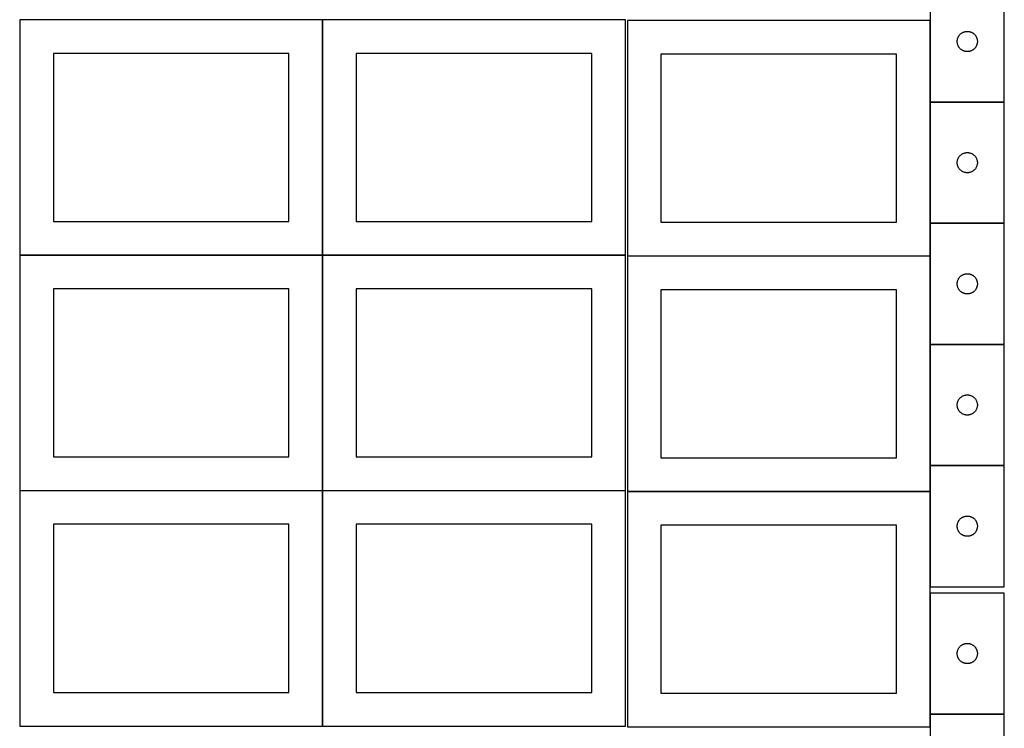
# Model space of a CAD drawing. Header units: millimetres. Extents: x 7 to 1493, y 7 to 2993.
# Tile 2 of 13: x 7 to 1470, y 709 to 1763. Entities that reach past the tile are written whole.
import ezdxf

# ---------------------------------------------------------------- set-up
doc = ezdxf.new("R2010")
doc.units = ezdxf.units.MM
doc.layers.add('COMMON', color=5, linetype='CONTINUOUS', true_color=0x0000ff)
doc.layers.add('CUT', color=7, linetype='CONTINUOUS', true_color=0x000000)

msp = doc.modelspace()

# ---------------------------------------------------------------- linework, layer by layer
at = {"layer": 'COMMON'}
for p, q in [((456.624736, 1412.623824), (456.624736, 1762.623824)), ((1359.674234, 1761.299045), (1359.674234, 1640.247744)), ((1359.674234, 1640.047743), (1359.674234, 1460.047743)), ((1469.774235, 1640.147744), (1359.774235, 1640.147744)), ((1359.674234, 1459.847742), (1359.674234, 1411.299045)), ((1469.774235, 1459.947743), (1359.774235, 1459.947743)), ((456.524735, 1412.523824), (6.524735, 1412.523824)), ((456.624736, 1062.423823), (456.624736, 1412.423823)), ((906.724736, 1412.523824), (456.724736, 1412.523824)), ((1359.574234, 1411.199045), (909.574234, 1411.199045)), ((1359.674234, 1411.099044), (1359.674234, 1279.847742)), ((1359.674234, 1279.647741), (1359.674234, 1099.647741)), ((1359.774235, 1279.747741), (1469.774235, 1279.747741)), ((1359.674234, 1099.44774), (1359.674234, 1061.099044)), ((1469.774235, 1099.547741), (1359.774235, 1099.547741)), ((6.524735, 1062.323822), (456.524735, 1062.323822)), ((456.624736, 712.223822), (456.624736, 1062.223822)), ((456.724736, 1062.323822), (906.724736, 1062.323822)), ((1359.574234, 1060.999044), (909.574234, 1060.999044)), ((1359.674234, 1060.899043), (1359.674234, 919.44774)), ((1359.674234, 910.031968), (1359.674234, 730.031968)), ((1359.674234, 729.831967), (1359.674234, 710.899043)), ((1469.774235, 729.931968), (1359.774235, 729.931968))]:
    msp.add_line(p, q, dxfattribs=at)
at = {"layer": 'CUT'}
for p, q in [((1359.774235, 1820.247744), (1359.774235, 1640.247744)), ((1469.774235, 1640.247744), (1469.774235, 1820.247744)), ((456.524735, 1762.623824), (6.524735, 1762.623824)), ((6.524735, 1762.623824), (6.524735, 1412.623824)), ((456.524735, 1412.623824), (456.524735, 1762.623824)), ((906.724736, 1762.623824), (456.724736, 1762.623824)), ((456.724736, 1762.623824), (456.724736, 1412.623824)), ((906.724736, 1412.623824), (906.724736, 1762.623824)), ((1359.574234, 1761.299045), (909.574234, 1761.299045)), ((909.574234, 1761.299045), (909.574234, 1411.299045)), ((1359.574234, 1411.299045), (1359.574234, 1761.299045)), ((1404.305073, 1740.990027), (1404.871953, 1741.514723)), ((1404.871953, 1741.514723), (1405.465093, 1742.009541)), ((1405.465093, 1742.009541), (1406.082919, 1742.473169)), ((1406.082919, 1742.473169), (1406.723792, 1742.904377)), ((1406.723792, 1742.904377), (1407.386014, 1743.302022)), ((1407.386014, 1743.302022), (1408.067828, 1743.66505)), ((1408.067828, 1743.66505), (1408.767427, 1743.992497)), ((1408.767427, 1743.992497), (1409.482954, 1744.283496)), ((1409.482954, 1744.283496), (1410.212513, 1744.537274)), ((1410.212513, 1744.537274), (1410.954168, 1744.75316)), ((1410.954168, 1744.75316), (1411.705954, 1744.930579)), ((1411.705954, 1744.930579), (1412.465876, 1745.069062)), ((1412.465876, 1745.069062), (1413.23192, 1745.168242)), ((1413.23192, 1745.168242), (1414.002054, 1745.227855)), ((1414.002054, 1745.227855), (1414.774235, 1745.247744)), ((1414.774235, 1745.247744), (1415.546416, 1745.227855)), ((1415.546416, 1745.227855), (1416.31655, 1745.168242)), ((1416.31655, 1745.168242), (1417.082594, 1745.069062)), ((1417.082594, 1745.069062), (1417.842516, 1744.930579)), ((1417.842516, 1744.930579), (1418.594302, 1744.75316)), ((1418.594302, 1744.75316), (1419.335958, 1744.537274)), ((1419.335958, 1744.537274), (1420.065516, 1744.283496)), ((1420.065516, 1744.283496), (1420.781044, 1743.992497)), ((1420.781044, 1743.992497), (1421.480642, 1743.66505)), ((1421.480642, 1743.66505), (1422.162456, 1743.302022)), ((1422.162456, 1743.302022), (1422.824678, 1742.904377)), ((1422.824678, 1742.904377), (1423.465552, 1742.473169)), ((1423.465552, 1742.473169), (1424.083377, 1742.009541)), ((1424.083377, 1742.009541), (1424.676517, 1741.514723)), ((1424.676517, 1741.514723), (1425.243397, 1740.990027)), ((1399.779208, 1730.633962), (1399.818972, 1731.405376)), ((1399.779208, 1729.861525), (1399.779208, 1730.633962)), ((1399.818972, 1729.090112), (1399.779208, 1729.861525)), ((1399.818972, 1731.405376), (1399.898395, 1732.173719)), ((1399.898395, 1728.321768), (1399.818972, 1729.090112)), ((1399.898395, 1732.173719), (1400.017266, 1732.936955)), ((1400.017266, 1727.558532), (1399.898395, 1728.321768)), ((1400.017266, 1732.936955), (1400.17527, 1733.69306)), ((1400.17527, 1726.802428), (1400.017266, 1727.558532)), ((1400.17527, 1733.69306), (1400.371987, 1734.440028)), ((1400.371987, 1726.055459), (1400.17527, 1726.802428)), ((1400.371987, 1734.440028), (1400.606897, 1735.175879)), ((1400.606897, 1735.175879), (1400.879376, 1735.898662)), ((1400.879376, 1735.898662), (1401.188701, 1736.60646)), ((1401.188701, 1736.60646), (1401.534053, 1737.297395)), ((1401.534053, 1737.297395), (1401.914516, 1737.969636)), ((1401.914516, 1737.969636), (1402.32908, 1738.6214)), ((1402.32908, 1738.6214), (1402.776646, 1739.250958)), ((1402.776646, 1739.250958), (1403.256028, 1739.856641)), ((1403.256028, 1739.856641), (1403.765955, 1740.436844)), ((1403.765955, 1740.436844), (1404.305073, 1740.990027)), ((1425.243397, 1740.990027), (1425.782516, 1740.436844)), ((1425.782516, 1740.436844), (1426.292442, 1739.856641)), ((1426.292442, 1739.856641), (1426.771824, 1739.250958)), ((1426.771824, 1739.250958), (1427.21939, 1738.6214)), ((1427.21939, 1738.6214), (1427.633955, 1737.969636)), ((1427.633955, 1737.969636), (1428.014417, 1737.297395)), ((1428.014417, 1737.297395), (1428.359769, 1736.60646)), ((1428.359769, 1736.60646), (1428.669095, 1735.898662)), ((1428.669095, 1735.898662), (1428.941574, 1735.175879)), ((1428.941574, 1735.175879), (1429.176483, 1734.440028)), ((1429.176483, 1734.440028), (1429.373201, 1733.69306)), ((1429.373201, 1726.802428), (1429.176483, 1726.055459)), ((1429.373201, 1733.69306), (1429.531204, 1732.936955)), ((1429.531204, 1727.558532), (1429.373201, 1726.802428)), ((1429.531204, 1732.936955), (1429.650075, 1732.173719)), ((1429.650075, 1728.321768), (1429.531204, 1727.558532)), ((1429.650075, 1732.173719), (1429.729498, 1731.405376)), ((1429.729498, 1729.090112), (1429.650075, 1728.321768)), ((1429.729498, 1731.405376), (1429.769262, 1730.633962)), ((1429.769262, 1729.861525), (1429.729498, 1729.090112)), ((1429.769262, 1730.633962), (1429.769262, 1729.861525)), ((406.524735, 1712.623824), (56.524735, 1712.623824)), ((56.524735, 1712.623824), (56.524735, 1462.623824)), ((406.524735, 1462.623824), (406.524735, 1712.623824)), ((856.724736, 1712.623824), (506.724736, 1712.623824)), ((506.724736, 1712.623824), (506.724736, 1462.623824)), ((856.724736, 1462.623824), (856.724736, 1712.623824)), ((1400.606897, 1725.319608), (1400.371987, 1726.055459)), ((1400.879376, 1724.596825), (1400.606897, 1725.319608)), ((1401.188701, 1723.889028), (1400.879376, 1724.596825)), ((1401.534053, 1723.198093), (1401.188701, 1723.889028)), ((1401.914516, 1722.525852), (1401.534053, 1723.198093)), ((1402.32908, 1721.874088), (1401.914516, 1722.525852)), ((1402.776646, 1721.244529), (1402.32908, 1721.874088)), ((1403.256028, 1720.638846), (1402.776646, 1721.244529)), ((1403.765955, 1720.058644), (1403.256028, 1720.638846)), ((1404.305073, 1719.505461), (1403.765955, 1720.058644)), ((1404.871953, 1718.980765), (1404.305073, 1719.505461)), ((1405.465093, 1718.485947), (1404.871953, 1718.980765)), ((1406.082919, 1718.022319), (1405.465093, 1718.485947)), ((1406.723792, 1717.59111), (1406.082919, 1718.022319)), ((1407.386014, 1717.193465), (1406.723792, 1717.59111)), ((1408.067828, 1716.830437), (1407.386014, 1717.193465)), ((1408.767427, 1716.50299), (1408.067828, 1716.830437)), ((1409.482954, 1716.211991), (1408.767427, 1716.50299)), ((1410.212513, 1715.958213), (1409.482954, 1716.211991)), ((1410.954168, 1715.742328), (1410.212513, 1715.958213)), ((1411.705954, 1715.564908), (1410.954168, 1715.742328)), ((1412.465876, 1715.426425), (1411.705954, 1715.564908)), ((1413.23192, 1715.327246), (1412.465876, 1715.426425)), ((1414.002054, 1715.267632), (1413.23192, 1715.327246)), ((1414.774235, 1715.247744), (1414.002054, 1715.267632)), ((1415.546416, 1715.267632), (1414.774235, 1715.247744)), ((1416.31655, 1715.327246), (1415.546416, 1715.267632)), ((1417.082594, 1715.426425), (1416.31655, 1715.327246)), ((1417.842516, 1715.564908), (1417.082594, 1715.426425)), ((1418.594302, 1715.742328), (1417.842516, 1715.564908)), ((1419.335958, 1715.958213), (1418.594302, 1715.742328)), ((1420.065516, 1716.211991), (1419.335958, 1715.958213)), ((1420.781044, 1716.50299), (1420.065516, 1716.211991)), ((1421.480642, 1716.830437), (1420.781044, 1716.50299)), ((1422.162456, 1717.193465), (1421.480642, 1716.830437)), ((1422.824678, 1717.59111), (1422.162456, 1717.193465)), ((1423.465552, 1718.022319), (1422.824678, 1717.59111)), ((1424.083377, 1718.485947), (1423.465552, 1718.022319)), ((1424.676517, 1718.980765), (1424.083377, 1718.485947)), ((1425.243397, 1719.505461), (1424.676517, 1718.980765)), ((1425.782516, 1720.058644), (1425.243397, 1719.505461)), ((1426.292442, 1720.638846), (1425.782516, 1720.058644)), ((1426.771824, 1721.244529), (1426.292442, 1720.638846)), ((1427.21939, 1721.874088), (1426.771824, 1721.244529)), ((1427.633955, 1722.525852), (1427.21939, 1721.874088)), ((1428.014417, 1723.198093), (1427.633955, 1722.525852)), ((1428.359769, 1723.889028), (1428.014417, 1723.198093)), ((1428.669095, 1724.596825), (1428.359769, 1723.889028)), ((1428.941574, 1725.319608), (1428.669095, 1724.596825)), ((1429.176483, 1726.055459), (1428.941574, 1725.319608)), ((1309.574234, 1711.299045), (959.574234, 1711.299045)), ((959.574234, 1711.299045), (959.574234, 1461.299045)), ((1309.574234, 1461.299045), (1309.574234, 1711.299045)), ((1359.774235, 1640.247744), (1469.774235, 1640.247744)), ((1469.774235, 1640.047743), (1359.774235, 1640.047743)), ((1359.774235, 1640.047743), (1359.774235, 1460.047743)), ((1469.774235, 1460.047743), (1469.774235, 1640.047743)), ((1399.779208, 1550.433961), (1399.818972, 1551.205375)), ((1399.818972, 1551.205375), (1399.898395, 1551.973718)), ((1399.898395, 1551.973718), (1400.017266, 1552.736954)), ((1400.017266, 1552.736954), (1400.17527, 1553.493059)), ((1400.17527, 1553.493059), (1400.371987, 1554.240027)), ((1400.371987, 1554.240027), (1400.606897, 1554.975878)), ((1400.606897, 1554.975878), (1400.879376, 1555.698661)), ((1400.879376, 1555.698661), (1401.188701, 1556.406459)), ((1401.188701, 1556.406459), (1401.534053, 1557.097394)), ((1401.534053, 1557.097394), (1401.914516, 1557.769635)), ((1401.914516, 1557.769635), (1402.32908, 1558.421399)), ((1402.32908, 1558.421399), (1402.776646, 1559.050957)), ((1402.776646, 1559.050957), (1403.256028, 1559.65664)), ((1403.256028, 1559.65664), (1403.765955, 1560.236843)), ((1403.765955, 1560.236843), (1404.305073, 1560.790026)), ((1404.305073, 1560.790026), (1404.871953, 1561.314722)), ((1404.871953, 1561.314722), (1405.465093, 1561.80954)), ((1405.465093, 1561.80954), (1406.082919, 1562.273168)), ((1406.082919, 1562.273168), (1406.723792, 1562.704376)), ((1406.723792, 1562.704376), (1407.386014, 1563.102021)), ((1407.386014, 1563.102021), (1408.067828, 1563.465049)), ((1408.067828, 1563.465049), (1408.767427, 1563.792496)), ((1408.767427, 1563.792496), (1409.482954, 1564.083495)), ((1409.482954, 1564.083495), (1410.212513, 1564.337273)), ((1410.212513, 1564.337273), (1410.954168, 1564.553159)), ((1410.954168, 1564.553159), (1411.705954, 1564.730578)), ((1411.705954, 1564.730578), (1412.465876, 1564.869061)), ((1412.465876, 1564.869061), (1413.23192, 1564.968241)), ((1413.23192, 1564.968241), (1414.002054, 1565.027854)), ((1414.002054, 1565.027854), (1414.774235, 1565.047743)), ((1414.774235, 1565.047743), (1415.546416, 1565.027854)), ((1415.546416, 1565.027854), (1416.31655, 1564.968241)), ((1416.31655, 1564.968241), (1417.082594, 1564.869061)), ((1417.082594, 1564.869061), (1417.842516, 1564.730578)), ((1417.842516, 1564.730578), (1418.594302, 1564.553159)), ((1418.594302, 1564.553159), (1419.335958, 1564.337273)), ((1419.335958, 1564.337273), (1420.065516, 1564.083495)), ((1420.065516, 1564.083495), (1420.781044, 1563.792496)), ((1420.781044, 1563.792496), (1421.480642, 1563.465049)), ((1421.480642, 1563.465049), (1422.162456, 1563.102021)), ((1422.162456, 1563.102021), (1422.824678, 1562.704376)), ((1422.824678, 1562.704376), (1423.465552, 1562.273168)), ((1423.465552, 1562.273168), (1424.083377, 1561.80954)), ((1424.083377, 1561.80954), (1424.676517, 1561.314722)), ((1424.676517, 1561.314722), (1425.243397, 1560.790026)), ((1425.243397, 1560.790026), (1425.782516, 1560.236843)), ((1425.782516, 1560.236843), (1426.292442, 1559.65664)), ((1426.292442, 1559.65664), (1426.771824, 1559.050957)), ((1426.771824, 1559.050957), (1427.21939, 1558.421399)), ((1427.21939, 1558.421399), (1427.633955, 1557.769635)), ((1427.633955, 1557.769635), (1428.014417, 1557.097394)), ((1428.014417, 1557.097394), (1428.359769, 1556.406459)), ((1428.359769, 1556.406459), (1428.669095, 1555.698661)), ((1428.669095, 1555.698661), (1428.941574, 1554.975878)), ((1428.941574, 1554.975878), (1429.176483, 1554.240027)), ((1429.176483, 1554.240027), (1429.373201, 1553.493059)), ((1429.373201, 1553.493059), (1429.531204, 1552.736954)), ((1429.531204, 1552.736954), (1429.650075, 1551.973718)), ((1429.650075, 1551.973718), (1429.729498, 1551.205375)), ((1429.729498, 1551.205375), (1429.769262, 1550.433961)), ((1399.779208, 1549.661524), (1399.779208, 1550.433961)), ((1399.818972, 1548.890111), (1399.779208, 1549.661524)), ((1399.898395, 1548.121767), (1399.818972, 1548.890111)), ((1400.017266, 1547.358531), (1399.898395, 1548.121767)), ((1400.17527, 1546.602427), (1400.017266, 1547.358531)), ((1400.371987, 1545.855458), (1400.17527, 1546.602427)), ((1400.606897, 1545.119607), (1400.371987, 1545.855458)), ((1400.879376, 1544.396824), (1400.606897, 1545.119607)), ((1401.188701, 1543.689027), (1400.879376, 1544.396824)), ((1401.534053, 1542.998092), (1401.188701, 1543.689027)), ((1401.914516, 1542.325851), (1401.534053, 1542.998092)), ((1402.32908, 1541.674087), (1401.914516, 1542.325851)), ((1402.776646, 1541.044528), (1402.32908, 1541.674087)), ((1403.256028, 1540.438845), (1402.776646, 1541.044528)), ((1403.765955, 1539.858643), (1403.256028, 1540.438845)), ((1404.305073, 1539.30546), (1403.765955, 1539.858643)), ((1404.871953, 1538.780764), (1404.305073, 1539.30546)), ((1405.465093, 1538.285946), (1404.871953, 1538.780764)), ((1406.082919, 1537.822318), (1405.465093, 1538.285946)), ((1406.723792, 1537.391109), (1406.082919, 1537.822318)), ((1407.386014, 1536.993464), (1406.723792, 1537.391109)), ((1408.067828, 1536.630436), (1407.386014, 1536.993464)), ((1408.767427, 1536.302989), (1408.067828, 1536.630436)), ((1421.480642, 1536.630436), (1420.781044, 1536.302989)), ((1422.162456, 1536.993464), (1421.480642, 1536.630436)), ((1422.824678, 1537.391109), (1422.162456, 1536.993464)), ((1423.465552, 1537.822318), (1422.824678, 1537.391109)), ((1424.083377, 1538.285946), (1423.465552, 1537.822318)), ((1424.676517, 1538.780764), (1424.083377, 1538.285946)), ((1425.243397, 1539.30546), (1424.676517, 1538.780764)), ((1425.782516, 1539.858643), (1425.243397, 1539.30546)), ((1426.292442, 1540.438845), (1425.782516, 1539.858643)), ((1426.771824, 1541.044528), (1426.292442, 1540.438845)), ((1427.21939, 1541.674087), (1426.771824, 1541.044528)), ((1427.633955, 1542.325851), (1427.21939, 1541.674087)), ((1428.014417, 1542.998092), (1427.633955, 1542.325851)), ((1428.359769, 1543.689027), (1428.014417, 1542.998092)), ((1428.669095, 1544.396824), (1428.359769, 1543.689027)), ((1428.941574, 1545.119607), (1428.669095, 1544.396824)), ((1429.176483, 1545.855458), (1428.941574, 1545.119607)), ((1429.373201, 1546.602427), (1429.176483, 1545.855458)), ((1429.531204, 1547.358531), (1429.373201, 1546.602427)), ((1429.650075, 1548.121767), (1429.531204, 1547.358531)), ((1429.729498, 1548.890111), (1429.650075, 1548.121767)), ((1429.769262, 1549.661524), (1429.729498, 1548.890111)), ((1429.769262, 1550.433961), (1429.769262, 1549.661524)), ((1409.482954, 1536.01199), (1408.767427, 1536.302989)), ((1410.212513, 1535.758212), (1409.482954, 1536.01199)), ((1410.954168, 1535.542327), (1410.212513, 1535.758212)), ((1411.705954, 1535.364907), (1410.954168, 1535.542327)), ((1412.465876, 1535.226424), (1411.705954, 1535.364907)), ((1413.23192, 1535.127245), (1412.465876, 1535.226424)), ((1414.002054, 1535.067631), (1413.23192, 1535.127245)), ((1414.774235, 1535.047743), (1414.002054, 1535.067631)), ((1415.546416, 1535.067631), (1414.774235, 1535.047743)), ((1416.31655, 1535.127245), (1415.546416, 1535.067631)), ((1417.082594, 1535.226424), (1416.31655, 1535.127245)), ((1417.842516, 1535.364907), (1417.082594, 1535.226424)), ((1418.594302, 1535.542327), (1417.842516, 1535.364907)), ((1419.335958, 1535.758212), (1418.594302, 1535.542327)), ((1420.065516, 1536.01199), (1419.335958, 1535.758212)), ((1420.781044, 1536.302989), (1420.065516, 1536.01199)), ((56.524735, 1462.623824), (406.524735, 1462.623824)), ((506.724736, 1462.623824), (856.724736, 1462.623824)), ((959.574234, 1461.299045), (1309.574234, 1461.299045)), ((1359.774235, 1460.047743), (1469.774235, 1460.047743)), ((1469.774235, 1459.847742), (1359.774235, 1459.847742)), ((1359.774235, 1459.847742), (1359.774235, 1279.847742)), ((1469.774235, 1279.847742), (1469.774235, 1459.847742)), ((6.524735, 1412.623824), (456.524735, 1412.623824)), ((456.524735, 1412.423823), (6.524735, 1412.423823)), ((6.524735, 1412.423823), (6.524735, 1062.423823)), ((456.524735, 1062.423823), (456.524735, 1412.423823)), ((456.724736, 1412.623824), (906.724736, 1412.623824)), ((906.724736, 1412.423823), (456.724736, 1412.423823)), ((456.724736, 1412.423823), (456.724736, 1062.423823)), ((906.724736, 1062.423823), (906.724736, 1412.423823)), ((909.574234, 1411.299045), (1359.574234, 1411.299045)), ((1359.574234, 1411.099044), (909.574234, 1411.099044)), ((909.574234, 1411.099044), (909.574234, 1061.099044)), ((1359.574234, 1061.099044), (1359.574234, 1411.099044)), ((1400.606897, 1374.775877), (1400.879376, 1375.49866)), ((1400.879376, 1375.49866), (1401.188701, 1376.206458)), ((1401.188701, 1376.206458), (1401.534053, 1376.897393)), ((1401.534053, 1376.897393), (1401.914516, 1377.569634)), ((1401.914516, 1377.569634), (1402.32908, 1378.221398)), ((1402.32908, 1378.221398), (1402.776646, 1378.850956)), ((1402.776646, 1378.850956), (1403.256028, 1379.456639)), ((1403.256028, 1379.456639), (1403.765955, 1380.036842)), ((1403.765955, 1380.036842), (1404.305073, 1380.590025)), ((1404.305073, 1380.590025), (1404.871953, 1381.114721)), ((1404.871953, 1381.114721), (1405.465093, 1381.609539)), ((1405.465093, 1381.609539), (1406.082919, 1382.073167)), ((1406.082919, 1382.073167), (1406.723792, 1382.504375)), ((1406.723792, 1382.504375), (1407.386014, 1382.90202)), ((1407.386014, 1382.90202), (1408.067828, 1383.265048)), ((1408.067828, 1383.265048), (1408.767427, 1383.592495)), ((1408.767427, 1383.592495), (1409.482954, 1383.883494)), ((1409.482954, 1383.883494), (1410.212513, 1384.137272)), ((1410.212513, 1384.137272), (1410.954168, 1384.353158)), ((1410.954168, 1384.353158), (1411.705954, 1384.530577)), ((1411.705954, 1384.530577), (1412.465876, 1384.66906)), ((1412.465876, 1384.66906), (1413.23192, 1384.76824)), ((1413.23192, 1384.76824), (1414.002054, 1384.827853)), ((1414.002054, 1384.827853), (1414.774235, 1384.847742)), ((1414.774235, 1384.847742), (1415.546416, 1384.827853)), ((1415.546416, 1384.827853), (1416.31655, 1384.76824)), ((1416.31655, 1384.76824), (1417.082594, 1384.66906)), ((1417.082594, 1384.66906), (1417.842516, 1384.530577)), ((1417.842516, 1384.530577), (1418.594302, 1384.353158)), ((1418.594302, 1384.353158), (1419.335958, 1384.137272)), ((1419.335958, 1384.137272), (1420.065516, 1383.883494)), ((1420.065516, 1383.883494), (1420.781044, 1383.592495)), ((1420.781044, 1383.592495), (1421.480642, 1383.265048)), ((1421.480642, 1383.265048), (1422.162456, 1382.90202)), ((1422.162456, 1382.90202), (1422.824678, 1382.504375)), ((1422.824678, 1382.504375), (1423.465552, 1382.073167)), ((1423.465552, 1382.073167), (1424.083377, 1381.609539)), ((1424.083377, 1381.609539), (1424.676517, 1381.114721)), ((1424.676517, 1381.114721), (1425.243397, 1380.590025)), ((1425.243397, 1380.590025), (1425.782516, 1380.036842)), ((1425.782516, 1380.036842), (1426.292442, 1379.456639)), ((1426.292442, 1379.456639), (1426.771824, 1378.850956)), ((1426.771824, 1378.850956), (1427.21939, 1378.221398)), ((1427.21939, 1378.221398), (1427.633955, 1377.569634)), ((1427.633955, 1377.569634), (1428.014417, 1376.897393)), ((1428.014417, 1376.897393), (1428.359769, 1376.206458)), ((1428.359769, 1376.206458), (1428.669095, 1375.49866)), ((1428.669095, 1375.49866), (1428.941574, 1374.775877)), ((406.524735, 1362.423823), (56.524735, 1362.423823)), ((56.524735, 1362.423823), (56.524735, 1112.423823)), ((406.524735, 1112.423823), (406.524735, 1362.423823)), ((856.724736, 1362.423823), (506.724736, 1362.423823)), ((506.724736, 1362.423823), (506.724736, 1112.423823)), ((856.724736, 1112.423823), (856.724736, 1362.423823)), ((1309.574234, 1361.099044), (959.574234, 1361.099044)), ((959.574234, 1361.099044), (959.574234, 1111.099044)), ((1309.574234, 1111.099044), (1309.574234, 1361.099044)), ((1399.779208, 1370.23396), (1399.818972, 1371.005374)), ((1399.779208, 1369.461523), (1399.779208, 1370.23396)), ((1399.818972, 1368.69011), (1399.779208, 1369.461523)), ((1399.818972, 1371.005374), (1399.898395, 1371.773717)), ((1399.898395, 1367.921766), (1399.818972, 1368.69011)), ((1399.898395, 1371.773717), (1400.017266, 1372.536953)), ((1400.017266, 1367.15853), (1399.898395, 1367.921766)), ((1400.017266, 1372.536953), (1400.17527, 1373.293058)), ((1400.17527, 1366.402426), (1400.017266, 1367.15853)), ((1400.17527, 1373.293058), (1400.371987, 1374.040026)), ((1400.371987, 1365.655457), (1400.17527, 1366.402426)), ((1400.371987, 1374.040026), (1400.606897, 1374.775877)), ((1400.606897, 1364.919606), (1400.371987, 1365.655457)), ((1400.879376, 1364.196823), (1400.606897, 1364.919606)), ((1401.188701, 1363.489026), (1400.879376, 1364.196823)), ((1401.534053, 1362.798091), (1401.188701, 1363.489026)), ((1401.914516, 1362.12585), (1401.534053, 1362.798091)), ((1402.32908, 1361.474086), (1401.914516, 1362.12585)), ((1402.776646, 1360.844527), (1402.32908, 1361.474086)), ((1403.256028, 1360.238844), (1402.776646, 1360.844527)), ((1426.771824, 1360.844527), (1426.292442, 1360.238844)), ((1427.21939, 1361.474086), (1426.771824, 1360.844527)), ((1427.633955, 1362.12585), (1427.21939, 1361.474086)), ((1428.014417, 1362.798091), (1427.633955, 1362.12585)), ((1428.359769, 1363.489026), (1428.014417, 1362.798091)), ((1428.669095, 1364.196823), (1428.359769, 1363.489026)), ((1428.941574, 1364.919606), (1428.669095, 1364.196823)), ((1428.941574, 1374.775877), (1429.176483, 1374.040026)), ((1429.176483, 1365.655457), (1428.941574, 1364.919606)), ((1429.176483, 1374.040026), (1429.373201, 1373.293058)), ((1429.373201, 1366.402426), (1429.176483, 1365.655457)), ((1429.373201, 1373.293058), (1429.531204, 1372.536953)), ((1429.531204, 1367.15853), (1429.373201, 1366.402426)), ((1429.531204, 1372.536953), (1429.650075, 1371.773717)), ((1429.650075, 1367.921766), (1429.531204, 1367.15853)), ((1429.650075, 1371.773717), (1429.729498, 1371.005374)), ((1429.729498, 1368.69011), (1429.650075, 1367.921766)), ((1429.729498, 1371.005374), (1429.769262, 1370.23396)), ((1429.769262, 1369.461523), (1429.729498, 1368.69011)), ((1429.769262, 1370.23396), (1429.769262, 1369.461523)), ((1403.765955, 1359.658642), (1403.256028, 1360.238844)), ((1404.305073, 1359.105459), (1403.765955, 1359.658642)), ((1404.871953, 1358.580763), (1404.305073, 1359.105459)), ((1405.465093, 1358.085945), (1404.871953, 1358.580763)), ((1406.082919, 1357.622317), (1405.465093, 1358.085945)), ((1406.723792, 1357.191108), (1406.082919, 1357.622317)), ((1407.386014, 1356.793463), (1406.723792, 1357.191108)), ((1408.067828, 1356.430435), (1407.386014, 1356.793463)), ((1408.767427, 1356.102988), (1408.067828, 1356.430435)), ((1409.482954, 1355.811989), (1408.767427, 1356.102988)), ((1410.212513, 1355.558211), (1409.482954, 1355.811989)), ((1410.954168, 1355.342326), (1410.212513, 1355.558211)), ((1411.705954, 1355.164906), (1410.954168, 1355.342326)), ((1412.465876, 1355.026423), (1411.705954, 1355.164906)), ((1413.23192, 1354.927244), (1412.465876, 1355.026423)), ((1414.002054, 1354.86763), (1413.23192, 1354.927244)), ((1414.774235, 1354.847742), (1414.002054, 1354.86763)), ((1415.546416, 1354.86763), (1414.774235, 1354.847742)), ((1416.31655, 1354.927244), (1415.546416, 1354.86763)), ((1417.082594, 1355.026423), (1416.31655, 1354.927244)), ((1417.842516, 1355.164906), (1417.082594, 1355.026423)), ((1418.594302, 1355.342326), (1417.842516, 1355.164906)), ((1419.335958, 1355.558211), (1418.594302, 1355.342326)), ((1420.065516, 1355.811989), (1419.335958, 1355.558211)), ((1420.781044, 1356.102988), (1420.065516, 1355.811989)), ((1421.480642, 1356.430435), (1420.781044, 1356.102988)), ((1422.162456, 1356.793463), (1421.480642, 1356.430435)), ((1422.824678, 1357.191108), (1422.162456, 1356.793463)), ((1423.465552, 1357.622317), (1422.824678, 1357.191108)), ((1424.083377, 1358.085945), (1423.465552, 1357.622317)), ((1424.676517, 1358.580763), (1424.083377, 1358.085945)), ((1425.243397, 1359.105459), (1424.676517, 1358.580763)), ((1425.782516, 1359.658642), (1425.243397, 1359.105459)), ((1426.292442, 1360.238844), (1425.782516, 1359.658642)), ((1359.774235, 1279.847742), (1469.774235, 1279.847742)), ((1469.774235, 1279.647741), (1359.774235, 1279.647741)), ((1359.774235, 1279.647741), (1359.774235, 1099.647741)), ((1469.774235, 1099.647741), (1469.774235, 1279.647741)), ((1403.765955, 1199.836841), (1404.305073, 1200.390024)), ((1404.305073, 1200.390024), (1404.871953, 1200.91472)), ((1404.871953, 1200.91472), (1405.465093, 1201.409538)), ((1405.465093, 1201.409538), (1406.082919, 1201.873166)), ((1406.082919, 1201.873166), (1406.723792, 1202.304374)), ((1406.723792, 1202.304374), (1407.386014, 1202.702019)), ((1407.386014, 1202.702019), (1408.067828, 1203.065047)), ((1408.067828, 1203.065047), (1408.767427, 1203.392494)), ((1408.767427, 1203.392494), (1409.482954, 1203.683493)), ((1409.482954, 1203.683493), (1410.212513, 1203.937271)), ((1410.212513, 1203.937271), (1410.954168, 1204.153157)), ((1410.954168, 1204.153157), (1411.705954, 1204.330576)), ((1411.705954, 1204.330576), (1412.465876, 1204.469059)), ((1412.465876, 1204.469059), (1413.23192, 1204.568239)), ((1413.23192, 1204.568239), (1414.002054, 1204.627852)), ((1414.002054, 1204.627852), (1414.774235, 1204.647741)), ((1414.774235, 1204.647741), (1415.546416, 1204.627852)), ((1415.546416, 1204.627852), (1416.31655, 1204.568239)), ((1416.31655, 1204.568239), (1417.082594, 1204.469059)), ((1417.082594, 1204.469059), (1417.842516, 1204.330576)), ((1417.842516, 1204.330576), (1418.594302, 1204.153157)), ((1418.594302, 1204.153157), (1419.335958, 1203.937271)), ((1419.335958, 1203.937271), (1420.065516, 1203.683493)), ((1420.065516, 1203.683493), (1420.781044, 1203.392494)), ((1420.781044, 1203.392494), (1421.480642, 1203.065047)), ((1421.480642, 1203.065047), (1422.162456, 1202.702019)), ((1422.162456, 1202.702019), (1422.824678, 1202.304374)), ((1422.824678, 1202.304374), (1423.465552, 1201.873166)), ((1423.465552, 1201.873166), (1424.083377, 1201.409538)), ((1424.083377, 1201.409538), (1424.676517, 1200.91472)), ((1424.676517, 1200.91472), (1425.243397, 1200.390024)), ((1425.243397, 1200.390024), (1425.782516, 1199.836841)), ((1399.779208, 1190.033959), (1399.818972, 1190.805373)), ((1399.779208, 1189.261522), (1399.779208, 1190.033959)), ((1399.818972, 1188.490109), (1399.779208, 1189.261522)), ((1399.818972, 1190.805373), (1399.898395, 1191.573716)), ((1399.898395, 1187.721765), (1399.818972, 1188.490109)), ((1399.898395, 1191.573716), (1400.017266, 1192.336952)), ((1400.017266, 1186.958529), (1399.898395, 1187.721765)), ((1400.017266, 1192.336952), (1400.17527, 1193.093057)), ((1400.17527, 1186.202425), (1400.017266, 1186.958529)), ((1400.17527, 1193.093057), (1400.371987, 1193.840025)), ((1400.371987, 1185.455456), (1400.17527, 1186.202425)), ((1400.371987, 1193.840025), (1400.606897, 1194.575876)), ((1400.606897, 1184.719605), (1400.371987, 1185.455456)), ((1400.606897, 1194.575876), (1400.879376, 1195.298659)), ((1400.879376, 1195.298659), (1401.188701, 1196.006457)), ((1401.188701, 1196.006457), (1401.534053, 1196.697392)), ((1401.534053, 1196.697392), (1401.914516, 1197.369633)), ((1401.914516, 1197.369633), (1402.32908, 1198.021397)), ((1402.32908, 1198.021397), (1402.776646, 1198.650955)), ((1402.776646, 1198.650955), (1403.256028, 1199.256638)), ((1403.256028, 1199.256638), (1403.765955, 1199.836841)), ((1425.782516, 1199.836841), (1426.292442, 1199.256638)), ((1426.292442, 1199.256638), (1426.771824, 1198.650955)), ((1426.771824, 1198.650955), (1427.21939, 1198.021397)), ((1427.21939, 1198.021397), (1427.633955, 1197.369633)), ((1427.633955, 1197.369633), (1428.014417, 1196.697392)), ((1428.014417, 1196.697392), (1428.359769, 1196.006457)), ((1428.359769, 1196.006457), (1428.669095, 1195.298659)), ((1428.669095, 1195.298659), (1428.941574, 1194.575876)), ((1428.941574, 1194.575876), (1429.176483, 1193.840025)), ((1429.176483, 1185.455456), (1428.941574, 1184.719605)), ((1429.176483, 1193.840025), (1429.373201, 1193.093057)), ((1429.373201, 1186.202425), (1429.176483, 1185.455456)), ((1429.373201, 1193.093057), (1429.531204, 1192.336952)), ((1429.531204, 1186.958529), (1429.373201, 1186.202425)), ((1429.531204, 1192.336952), (1429.650075, 1191.573716)), ((1429.650075, 1187.721765), (1429.531204, 1186.958529)), ((1429.650075, 1191.573716), (1429.729498, 1190.805373)), ((1429.729498, 1188.490109), (1429.650075, 1187.721765)), ((1429.729498, 1190.805373), (1429.769262, 1190.033959)), ((1429.769262, 1189.261522), (1429.729498, 1188.490109)), ((1429.769262, 1190.033959), (1429.769262, 1189.261522)), ((1400.879376, 1183.996822), (1400.606897, 1184.719605)), ((1401.188701, 1183.289025), (1400.879376, 1183.996822)), ((1401.534053, 1182.59809), (1401.188701, 1183.289025)), ((1401.914516, 1181.925849), (1401.534053, 1182.59809)), ((1402.32908, 1181.274085), (1401.914516, 1181.925849)), ((1402.776646, 1180.644526), (1402.32908, 1181.274085)), ((1403.256028, 1180.038843), (1402.776646, 1180.644526)), ((1403.765955, 1179.458641), (1403.256028, 1180.038843)), ((1404.305073, 1178.905458), (1403.765955, 1179.458641)), ((1404.871953, 1178.380762), (1404.305073, 1178.905458)), ((1405.465093, 1177.885944), (1404.871953, 1178.380762)), ((1406.082919, 1177.422316), (1405.465093, 1177.885944)), ((1406.723792, 1176.991107), (1406.082919, 1177.422316)), ((1407.386014, 1176.593462), (1406.723792, 1176.991107)), ((1408.067828, 1176.230434), (1407.386014, 1176.593462)), ((1408.767427, 1175.902987), (1408.067828, 1176.230434)), ((1409.482954, 1175.611988), (1408.767427, 1175.902987)), ((1410.212513, 1175.35821), (1409.482954, 1175.611988)), ((1410.954168, 1175.142325), (1410.212513, 1175.35821)), ((1411.705954, 1174.964905), (1410.954168, 1175.142325)), ((1412.465876, 1174.826422), (1411.705954, 1174.964905)), ((1413.23192, 1174.727243), (1412.465876, 1174.826422)), ((1414.002054, 1174.667629), (1413.23192, 1174.727243)), ((1414.774235, 1174.647741), (1414.002054, 1174.667629)), ((1415.546416, 1174.667629), (1414.774235, 1174.647741)), ((1416.31655, 1174.727243), (1415.546416, 1174.667629)), ((1417.082594, 1174.826422), (1416.31655, 1174.727243)), ((1417.842516, 1174.964905), (1417.082594, 1174.826422)), ((1418.594302, 1175.142325), (1417.842516, 1174.964905)), ((1419.335958, 1175.35821), (1418.594302, 1175.142325)), ((1420.065516, 1175.611988), (1419.335958, 1175.35821)), ((1420.781044, 1175.902987), (1420.065516, 1175.611988)), ((1421.480642, 1176.230434), (1420.781044, 1175.902987)), ((1422.162456, 1176.593462), (1421.480642, 1176.230434)), ((1422.824678, 1176.991107), (1422.162456, 1176.593462)), ((1423.465552, 1177.422316), (1422.824678, 1176.991107)), ((1424.083377, 1177.885944), (1423.465552, 1177.422316)), ((1424.676517, 1178.380762), (1424.083377, 1177.885944)), ((1425.243397, 1178.905458), (1424.676517, 1178.380762)), ((1425.782516, 1179.458641), (1425.243397, 1178.905458)), ((1426.292442, 1180.038843), (1425.782516, 1179.458641)), ((1426.771824, 1180.644526), (1426.292442, 1180.038843)), ((1427.21939, 1181.274085), (1426.771824, 1180.644526)), ((1427.633955, 1181.925849), (1427.21939, 1181.274085)), ((1428.014417, 1182.59809), (1427.633955, 1181.925849)), ((1428.359769, 1183.289025), (1428.014417, 1182.59809)), ((1428.669095, 1183.996822), (1428.359769, 1183.289025)), ((1428.941574, 1184.719605), (1428.669095, 1183.996822)), ((56.524735, 1112.423823), (406.524735, 1112.423823)), ((506.724736, 1112.423823), (856.724736, 1112.423823)), ((959.574234, 1111.099044), (1309.574234, 1111.099044)), ((1359.774235, 1099.647741), (1469.774235, 1099.647741)), ((1469.774235, 1099.44774), (1359.774235, 1099.44774)), ((1359.774235, 1099.44774), (1359.774235, 919.44774)), ((1469.774235, 919.44774), (1469.774235, 1099.44774)), ((6.524735, 1062.423823), (456.524735, 1062.423823)), ((456.524735, 1062.223822), (6.524735, 1062.223822)), ((6.524735, 1062.223822), (6.524735, 712.223822)), ((456.524735, 712.223822), (456.524735, 1062.223822)), ((456.724736, 1062.423823), (906.724736, 1062.423823)), ((906.724736, 1062.223822), (456.724736, 1062.223822)), ((456.724736, 1062.223822), (456.724736, 712.223822)), ((906.724736, 712.223822), (906.724736, 1062.223822)), ((909.574234, 1061.099044), (1359.574234, 1061.099044)), ((1359.574234, 1060.899043), (909.574234, 1060.899043)), ((909.574234, 1060.899043), (909.574234, 710.899043)), ((1359.574234, 710.899043), (1359.574234, 1060.899043)), ((1412.465876, 1024.269058), (1413.23192, 1024.368238)), ((1413.23192, 1024.368238), (1414.002054, 1024.427851)), ((1414.002054, 1024.427851), (1414.774235, 1024.44774)), ((1414.774235, 1024.44774), (1415.546416, 1024.427851)), ((1415.546416, 1024.427851), (1416.31655, 1024.368238)), ((1416.31655, 1024.368238), (1417.082594, 1024.269058)), ((406.524735, 1012.223822), (56.524735, 1012.223822)), ((56.524735, 1012.223822), (56.524735, 762.223822)), ((406.524735, 762.223822), (406.524735, 1012.223822)), ((856.724736, 1012.223822), (506.724736, 1012.223822)), ((506.724736, 1012.223822), (506.724736, 762.223822)), ((856.724736, 762.223822), (856.724736, 1012.223822)), ((1309.574234, 1010.899043), (959.574234, 1010.899043)), ((959.574234, 1010.899043), (959.574234, 760.899043)), ((1309.574234, 760.899043), (1309.574234, 1010.899043)), ((1399.779208, 1009.833958), (1399.818972, 1010.605372)), ((1399.779208, 1009.061521), (1399.779208, 1009.833958)), ((1399.818972, 1010.605372), (1399.898395, 1011.373715)), ((1399.898395, 1011.373715), (1400.017266, 1012.136951)), ((1400.017266, 1012.136951), (1400.17527, 1012.893056)), ((1400.17527, 1012.893056), (1400.371987, 1013.640024)), ((1400.371987, 1013.640024), (1400.606897, 1014.375875)), ((1400.606897, 1014.375875), (1400.879376, 1015.098658)), ((1400.879376, 1015.098658), (1401.188701, 1015.806456)), ((1401.188701, 1015.806456), (1401.534053, 1016.497391)), ((1401.534053, 1016.497391), (1401.914516, 1017.169632)), ((1401.914516, 1017.169632), (1402.32908, 1017.821396)), ((1402.32908, 1017.821396), (1402.776646, 1018.450954)), ((1402.776646, 1018.450954), (1403.256028, 1019.056637)), ((1403.256028, 1019.056637), (1403.765955, 1019.63684)), ((1403.765955, 1019.63684), (1404.305073, 1020.190023)), ((1404.305073, 1020.190023), (1404.871953, 1020.714719)), ((1404.871953, 1020.714719), (1405.465093, 1021.209537)), ((1405.465093, 1021.209537), (1406.082919, 1021.673165)), ((1406.082919, 1021.673165), (1406.723792, 1022.104373)), ((1406.723792, 1022.104373), (1407.386014, 1022.502018)), ((1407.386014, 1022.502018), (1408.067828, 1022.865046)), ((1408.067828, 1022.865046), (1408.767427, 1023.192493)), ((1408.767427, 1023.192493), (1409.482954, 1023.483492)), ((1409.482954, 1023.483492), (1410.212513, 1023.73727)), ((1410.212513, 1023.73727), (1410.954168, 1023.953156)), ((1410.954168, 1023.953156), (1411.705954, 1024.130575)), ((1411.705954, 1024.130575), (1412.465876, 1024.269058)), ((1417.082594, 1024.269058), (1417.842516, 1024.130575)), ((1417.842516, 1024.130575), (1418.594302, 1023.953156)), ((1418.594302, 1023.953156), (1419.335958, 1023.73727)), ((1419.335958, 1023.73727), (1420.065516, 1023.483492)), ((1420.065516, 1023.483492), (1420.781044, 1023.192493)), ((1420.781044, 1023.192493), (1421.480642, 1022.865046)), ((1421.480642, 1022.865046), (1422.162456, 1022.502018)), ((1422.162456, 1022.502018), (1422.824678, 1022.104373)), ((1422.824678, 1022.104373), (1423.465552, 1021.673165)), ((1423.465552, 1021.673165), (1424.083377, 1021.209537)), ((1424.083377, 1021.209537), (1424.676517, 1020.714719)), ((1424.676517, 1020.714719), (1425.243397, 1020.190023)), ((1425.243397, 1020.190023), (1425.782516, 1019.63684)), ((1425.782516, 1019.63684), (1426.292442, 1019.056637)), ((1426.292442, 1019.056637), (1426.771824, 1018.450954)), ((1426.771824, 1018.450954), (1427.21939, 1017.821396)), ((1427.21939, 1017.821396), (1427.633955, 1017.169632)), ((1427.633955, 1017.169632), (1428.014417, 1016.497391)), ((1428.014417, 1016.497391), (1428.359769, 1015.806456)), ((1428.359769, 1015.806456), (1428.669095, 1015.098658)), ((1428.669095, 1015.098658), (1428.941574, 1014.375875)), ((1428.941574, 1014.375875), (1429.176483, 1013.640024)), ((1429.176483, 1013.640024), (1429.373201, 1012.893056)), ((1429.373201, 1012.893056), (1429.531204, 1012.136951)), ((1429.531204, 1012.136951), (1429.650075, 1011.373715)), ((1429.650075, 1011.373715), (1429.729498, 1010.605372)), ((1429.729498, 1010.605372), (1429.769262, 1009.833958)), ((1429.769262, 1009.833958), (1429.769262, 1009.061521)), ((1399.818972, 1008.290108), (1399.779208, 1009.061521)), ((1399.898395, 1007.521764), (1399.818972, 1008.290108)), ((1400.017266, 1006.758528), (1399.898395, 1007.521764)), ((1400.17527, 1006.002424), (1400.017266, 1006.758528)), ((1400.371987, 1005.255455), (1400.17527, 1006.002424)), ((1400.606897, 1004.519604), (1400.371987, 1005.255455)), ((1400.879376, 1003.796821), (1400.606897, 1004.519604)), ((1401.188701, 1003.089024), (1400.879376, 1003.796821)), ((1401.534053, 1002.398089), (1401.188701, 1003.089024)), ((1401.914516, 1001.725848), (1401.534053, 1002.398089)), ((1402.32908, 1001.074084), (1401.914516, 1001.725848)), ((1402.776646, 1000.444525), (1402.32908, 1001.074084)), ((1403.256028, 999.838842), (1402.776646, 1000.444525)), ((1403.765955, 999.25864), (1403.256028, 999.838842)), ((1404.305073, 998.705457), (1403.765955, 999.25864)), ((1404.871953, 998.180761), (1404.305073, 998.705457)), ((1405.465093, 997.685943), (1404.871953, 998.180761)), ((1406.082919, 997.222315), (1405.465093, 997.685943)), ((1406.723792, 996.791106), (1406.082919, 997.222315)), ((1407.386014, 996.393461), (1406.723792, 996.791106)), ((1408.067828, 996.030433), (1407.386014, 996.393461)), ((1408.767427, 995.702986), (1408.067828, 996.030433)), ((1409.482954, 995.411987), (1408.767427, 995.702986)), ((1410.212513, 995.158209), (1409.482954, 995.411987)), ((1410.954168, 994.942324), (1410.212513, 995.158209)), ((1419.335958, 995.158209), (1418.594302, 994.942324)), ((1420.065516, 995.411987), (1419.335958, 995.158209)), ((1420.781044, 995.702986), (1420.065516, 995.411987)), ((1421.480642, 996.030433), (1420.781044, 995.702986)), ((1422.162456, 996.393461), (1421.480642, 996.030433)), ((1422.824678, 996.791106), (1422.162456, 996.393461)), ((1423.465552, 997.222315), (1422.824678, 996.791106)), ((1424.083377, 997.685943), (1423.465552, 997.222315)), ((1424.676517, 998.180761), (1424.083377, 997.685943)), ((1425.243397, 998.705457), (1424.676517, 998.180761)), ((1425.782516, 999.25864), (1425.243397, 998.705457)), ((1426.292442, 999.838842), (1425.782516, 999.25864)), ((1426.771824, 1000.444525), (1426.292442, 999.838842)), ((1427.21939, 1001.074084), (1426.771824, 1000.444525)), ((1427.633955, 1001.725848), (1427.21939, 1001.074084)), ((1428.014417, 1002.398089), (1427.633955, 1001.725848)), ((1428.359769, 1003.089024), (1428.014417, 1002.398089)), ((1428.669095, 1003.796821), (1428.359769, 1003.089024)), ((1428.941574, 1004.519604), (1428.669095, 1003.796821)), ((1429.176483, 1005.255455), (1428.941574, 1004.519604)), ((1429.373201, 1006.002424), (1429.176483, 1005.255455)), ((1429.531204, 1006.758528), (1429.373201, 1006.002424)), ((1429.650075, 1007.521764), (1429.531204, 1006.758528)), ((1429.729498, 1008.290108), (1429.650075, 1007.521764)), ((1429.769262, 1009.061521), (1429.729498, 1008.290108)), ((1411.705954, 994.764904), (1410.954168, 994.942324)), ((1412.465876, 994.626421), (1411.705954, 994.764904)), ((1413.23192, 994.527242), (1412.465876, 994.626421)), ((1414.002054, 994.467628), (1413.23192, 994.527242)), ((1414.774235, 994.44774), (1414.002054, 994.467628)), ((1415.546416, 994.467628), (1414.774235, 994.44774)), ((1416.31655, 994.527242), (1415.546416, 994.467628)), ((1417.082594, 994.626421), (1416.31655, 994.527242)), ((1417.842516, 994.764904), (1417.082594, 994.626421)), ((1418.594302, 994.942324), (1417.842516, 994.764904)), ((1359.774235, 919.44774), (1469.774235, 919.44774)), ((1469.774235, 910.031968), (1359.774235, 910.031968)), ((1359.774235, 910.031968), (1359.774235, 730.031968)), ((1469.774235, 730.031968), (1469.774235, 910.031968)), ((1408.767427, 833.776722), (1409.482954, 834.067721)), ((1409.482954, 834.067721), (1410.212513, 834.321499)), ((1410.212513, 834.321499), (1410.954168, 834.537384)), ((1410.954168, 834.537384), (1411.705954, 834.714804)), ((1411.705954, 834.714804), (1412.465876, 834.853287)), ((1412.465876, 834.853287), (1413.23192, 834.952467)), ((1413.23192, 834.952467), (1414.002054, 835.01208)), ((1414.002054, 835.01208), (1414.774235, 835.031968)), ((1414.774235, 835.031968), (1415.546416, 835.01208)), ((1415.546416, 835.01208), (1416.31655, 834.952467)), ((1416.31655, 834.952467), (1417.082594, 834.853287)), ((1417.082594, 834.853287), (1417.842516, 834.714804)), ((1417.842516, 834.714804), (1418.594302, 834.537384)), ((1418.594302, 834.537384), (1419.335958, 834.321499)), ((1419.335958, 834.321499), (1420.065516, 834.067721)), ((1420.065516, 834.067721), (1420.781044, 833.776722)), ((1399.779208, 820.418187), (1399.818972, 821.1896)), ((1399.779208, 819.64575), (1399.779208, 820.418187)), ((1399.818972, 818.874336), (1399.779208, 819.64575)), ((1399.818972, 821.1896), (1399.898395, 821.957944)), ((1399.898395, 821.957944), (1400.017266, 822.72118)), ((1400.017266, 822.72118), (1400.17527, 823.477285)), ((1400.17527, 823.477285), (1400.371987, 824.224253)), ((1400.371987, 824.224253), (1400.606897, 824.960104)), ((1400.606897, 824.960104), (1400.879376, 825.682887)), ((1400.879376, 825.682887), (1401.188701, 826.390684)), ((1401.188701, 826.390684), (1401.534053, 827.08162)), ((1401.534053, 827.08162), (1401.914516, 827.75386)), ((1401.914516, 827.75386), (1402.32908, 828.405624)), ((1402.32908, 828.405624), (1402.776646, 829.035183)), ((1402.776646, 829.035183), (1403.256028, 829.640866)), ((1403.256028, 829.640866), (1403.765955, 830.221068)), ((1403.765955, 830.221068), (1404.305073, 830.774251)), ((1404.305073, 830.774251), (1404.871953, 831.298947)), ((1404.871953, 831.298947), (1405.465093, 831.793765)), ((1405.465093, 831.793765), (1406.082919, 832.257393)), ((1406.082919, 832.257393), (1406.723792, 832.688602)), ((1406.723792, 832.688602), (1407.386014, 833.086247)), ((1407.386014, 833.086247), (1408.067828, 833.449275)), ((1408.067828, 833.449275), (1408.767427, 833.776722)), ((1420.781044, 833.776722), (1421.480642, 833.449275)), ((1421.480642, 833.449275), (1422.162456, 833.086247)), ((1422.162456, 833.086247), (1422.824678, 832.688602)), ((1422.824678, 832.688602), (1423.465552, 832.257393)), ((1423.465552, 832.257393), (1424.083377, 831.793765)), ((1424.083377, 831.793765), (1424.676517, 831.298947)), ((1424.676517, 831.298947), (1425.243397, 830.774251)), ((1425.243397, 830.774251), (1425.782516, 830.221068)), ((1425.782516, 830.221068), (1426.292442, 829.640866)), ((1426.292442, 829.640866), (1426.771824, 829.035183)), ((1426.771824, 829.035183), (1427.21939, 828.405624)), ((1427.21939, 828.405624), (1427.633955, 827.75386)), ((1427.633955, 827.75386), (1428.014417, 827.08162)), ((1428.014417, 827.08162), (1428.359769, 826.390684)), ((1428.359769, 826.390684), (1428.669095, 825.682887)), ((1428.669095, 825.682887), (1428.941574, 824.960104)), ((1428.941574, 824.960104), (1429.176483, 824.224253)), ((1429.176483, 824.224253), (1429.373201, 823.477285)), ((1429.373201, 823.477285), (1429.531204, 822.72118)), ((1429.531204, 822.72118), (1429.650075, 821.957944)), ((1429.650075, 821.957944), (1429.729498, 821.1896)), ((1429.729498, 821.1896), (1429.769262, 820.418187)), ((1429.769262, 819.64575), (1429.729498, 818.874336)), ((1429.769262, 820.418187), (1429.769262, 819.64575)), ((1399.898395, 818.105993), (1399.818972, 818.874336)), ((1400.017266, 817.342757), (1399.898395, 818.105993)), ((1400.17527, 816.586652), (1400.017266, 817.342757)), ((1400.371987, 815.839684), (1400.17527, 816.586652)), ((1400.606897, 815.103833), (1400.371987, 815.839684)), ((1400.879376, 814.38105), (1400.606897, 815.103833)), ((1401.188701, 813.673253), (1400.879376, 814.38105)), ((1401.534053, 812.982317), (1401.188701, 813.673253)), ((1401.914516, 812.310076), (1401.534053, 812.982317)), ((1402.32908, 811.658313), (1401.914516, 812.310076)), ((1402.776646, 811.028754), (1402.32908, 811.658313)), ((1403.256028, 810.423071), (1402.776646, 811.028754)), ((1403.765955, 809.842868), (1403.256028, 810.423071)), ((1404.305073, 809.289686), (1403.765955, 809.842868)), ((1404.871953, 808.764989), (1404.305073, 809.289686)), ((1405.465093, 808.270171), (1404.871953, 808.764989)), ((1406.082919, 807.806543), (1405.465093, 808.270171)), ((1406.723792, 807.375335), (1406.082919, 807.806543)), ((1407.386014, 806.97769), (1406.723792, 807.375335)), ((1408.067828, 806.614662), (1407.386014, 806.97769)), ((1408.767427, 806.287215), (1408.067828, 806.614662)), ((1409.482954, 805.996216), (1408.767427, 806.287215)), ((1410.212513, 805.742438), (1409.482954, 805.996216)), ((1410.954168, 805.526553), (1410.212513, 805.742438)), ((1411.705954, 805.349133), (1410.954168, 805.526553)), ((1412.465876, 805.21065), (1411.705954, 805.349133)), ((1413.23192, 805.11147), (1412.465876, 805.21065)), ((1414.002054, 805.051857), (1413.23192, 805.11147)), ((1414.774235, 805.031968), (1414.002054, 805.051857)), ((1415.546416, 805.051857), (1414.774235, 805.031968)), ((1416.31655, 805.11147), (1415.546416, 805.051857)), ((1417.082594, 805.21065), (1416.31655, 805.11147)), ((1417.842516, 805.349133), (1417.082594, 805.21065)), ((1418.594302, 805.526553), (1417.842516, 805.349133)), ((1419.335958, 805.742438), (1418.594302, 805.526553)), ((1420.065516, 805.996216), (1419.335958, 805.742438)), ((1420.781044, 806.287215), (1420.065516, 805.996216)), ((1421.480642, 806.614662), (1420.781044, 806.287215)), ((1422.162456, 806.97769), (1421.480642, 806.614662)), ((1422.824678, 807.375335), (1422.162456, 806.97769)), ((1423.465552, 807.806543), (1422.824678, 807.375335)), ((1424.083377, 808.270171), (1423.465552, 807.806543)), ((1424.676517, 808.764989), (1424.083377, 808.270171)), ((1425.243397, 809.289686), (1424.676517, 808.764989)), ((1425.782516, 809.842868), (1425.243397, 809.289686)), ((1426.292442, 810.423071), (1425.782516, 809.842868)), ((1426.771824, 811.028754), (1426.292442, 810.423071)), ((1427.21939, 811.658313), (1426.771824, 811.028754)), ((1427.633955, 812.310076), (1427.21939, 811.658313)), ((1428.014417, 812.982317), (1427.633955, 812.310076)), ((1428.359769, 813.673253), (1428.014417, 812.982317)), ((1428.669095, 814.38105), (1428.359769, 813.673253)), ((1428.941574, 815.103833), (1428.669095, 814.38105)), ((1429.176483, 815.839684), (1428.941574, 815.103833)), ((1429.373201, 816.586652), (1429.176483, 815.839684)), ((1429.531204, 817.342757), (1429.373201, 816.586652)), ((1429.650075, 818.105993), (1429.531204, 817.342757)), ((1429.729498, 818.874336), (1429.650075, 818.105993)), ((56.524735, 762.223822), (406.524735, 762.223822)), ((506.724736, 762.223822), (856.724736, 762.223822)), ((959.574234, 760.899043), (1309.574234, 760.899043)), ((1359.774235, 730.031968), (1469.774235, 730.031968)), ((1359.774235, 729.831967), (1359.774235, 549.831967)), ((1469.774235, 729.831967), (1359.774235, 729.831967)), ((1469.774235, 549.831967), (1469.774235, 729.831967)), ((6.524735, 712.223822), (456.524735, 712.223822)), ((456.724736, 712.223822), (906.724736, 712.223822)), ((909.574234, 710.899043), (1359.574234, 710.899043))]:
    msp.add_line(p, q, dxfattribs=at)

doc.saveas('drawing.dxf')
